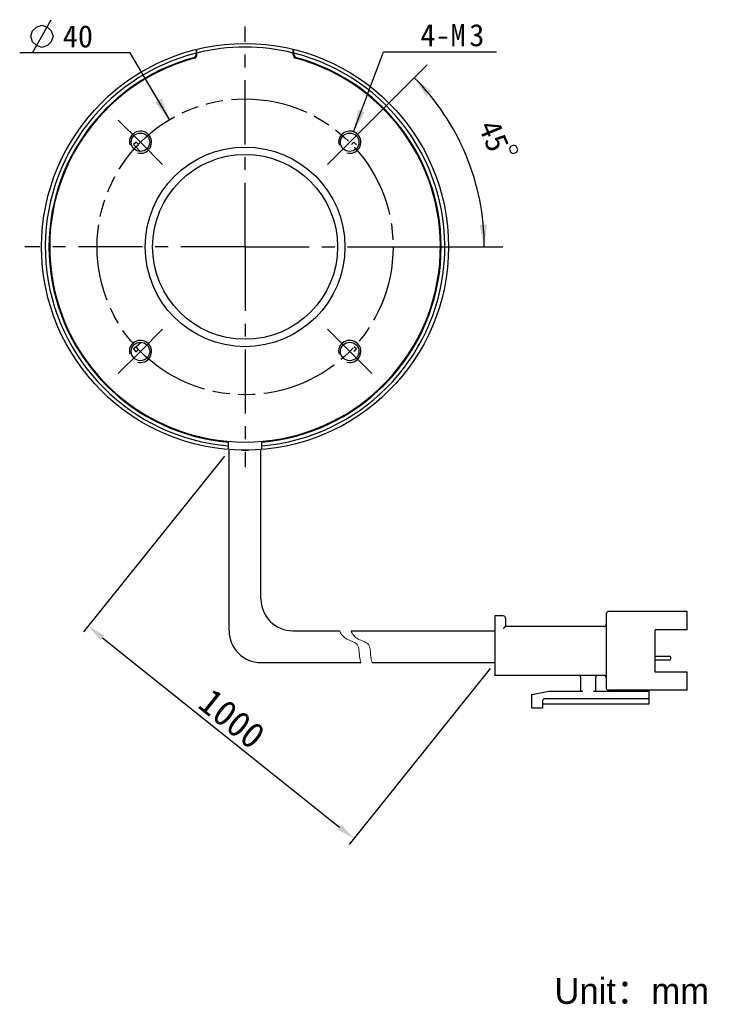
# Model space of a CAD drawing. Header units: millimetres. Extents: x 129 to 224, y 44 to 247.
# Tile 1 of 6: x 129 to 224, y 44 to 177. Entities that reach past the tile are written whole.
import ezdxf
from ezdxf.enums import TextEntityAlignment as Align

# ---------------------------------------------------------------- set-up
doc = ezdxf.new("R2010")
doc.units = ezdxf.units.MM
doc.header["$LTSCALE"] = 23.1
doc.header["$PDMODE"] = 3
doc.header["$PDSIZE"] = 8
doc.linetypes.add('CENTER', pattern=[0.6, 0.375, -0.075, 0.075, -0.075])
doc.linetypes.add('PHANTOM', pattern=[0.8, 0.45, -0.05, 0.1, -0.05, 0.1, -0.05])
doc.layers.get('0').update_dxf_attribs({"linetype": 'CONTINUOUS'})
doc.layers.get('Defpoints').update_dxf_attribs({"linetype": 'CONTINUOUS', "lineweight": 18})
for name, color, linetype in [('00_COMPONENTS', 7, 'CONTINUOUS'), ('03_ALL_AXES', 7, 'CONTINUOUS'), ('07_ALL_HOLES', 7, 'CONTINUOUS'), ('20_ALL_FEATURES', 7, 'CONTINUOUS'), ('51__DRAFT_DIMS', 7, 'CONTINUOUS')]:
    doc.layers.add(name, color=color, linetype=linetype)
for name, color, linetype, lineweight in [('标注', 3, 'CONTINUOUS', 25), ('粗实线', 7, 'CONTINUOUS', 30), ('细实线', 7, 'CONTINUOUS', 15)]:
    doc.layers.add(name, color=color, linetype=linetype, lineweight=lineweight)
doc.styles.get("Standard").update_dxf_attribs({"font": 'simfang.ttf'})
doc.dimstyles.new('CST Standard', dxfattribs={"dimtxt": 3.5, "dimasz": 2.5, "dimexe": 1, "dimexo": 1, "dimgap": 0.6, "dimtad": 1, "dimtoh": 1, "dimdsep": 46, "dimtxsty": 'STANDARD', "dimcen": -2.5, "dimdle": 5, "dimadec": 1, "dimazin": 2, "dimtfac": 1, "dimtofl": 0, "dimtmove": 0, "dimatfit": 0, "dimfxl": 1, "dimtolj": 1, "dimarcsym": 0})
doc.dimstyles.new('DIMSTYLE_3', dxfattribs={"dimtxt": 3, "dimasz": 3, "dimexe": 2.5, "dimexo": 0.5, "dimgap": 3, "dimtad": 1, "dimdec": 1, "dimdsep": 46, "dimtxsty": 'STANDARD', "dimblk": '_FILLED', "dimblk1": '_FILLED', "dimblk2": '_FILLED', "dimcen": 0.09, "dimclrt": 3, "dimazin": 2, "dimtp": 0.5, "dimtm": 0.5, "dimtfac": 1, "dimtdec": -1, "dimtofl": 0, "dimtmove": 0, "dimatfit": 3, "dimldrblk": '_FILLED', "dimfxl": 1, "dimtolj": 1, "dimarcsym": 0})
doc.dimstyles.new('DIMSTYLE_4', dxfattribs={"dimtxt": 3, "dimasz": 3, "dimexe": 2.5, "dimexo": 0.5, "dimtad": 1, "dimdsep": 46, "dimtxsty": 'STANDARD', "dimblk": '_FILLED', "dimblk1": '_FILLED', "dimblk2": '_FILLED', "dimcen": 0.09, "dimclrt": 3, "dimazin": 2, "dimtp": 0.1, "dimtm": 0.1, "dimtfac": 1, "dimtofl": 0, "dimtmove": 0, "dimatfit": 1, "dimldrblk": '_FILLED', "dimfxl": 1, "dimtolj": 1, "dimarcsym": 0})
doc.dimstyles.new('DIMSTYLE_5', dxfattribs={"dimtxt": 3, "dimasz": 3, "dimexe": 2.5, "dimexo": 0.5, "dimtad": 1, "dimdsep": 46, "dimtxsty": 'STANDARD', "dimblk": '_FILLED', "dimblk1": '_FILLED', "dimblk2": '_FILLED', "dimcen": 0.09, "dimazin": 2, "dimtp": 0.1, "dimtm": 0.1, "dimtfac": 1, "dimtofl": 0, "dimtmove": 0, "dimatfit": 1, "dimldrblk": '_FILLED', "dimfxl": 1, "dimtolj": 1, "dimarcsym": 0})

# ---------------------------------------------------------------- blocks, each defined once
blk = doc.blocks.new('*D4')
at = {"layer": '51__DRAFT_DIMS', "color": 4}
for p, q in [((173.76, 160.74), (183.89, 170.87)), ((177.97, 146.24), (194.09, 146.24))]:
    blk.add_line(p, q, dxfattribs=at)
for start, end in [(22.5, 45), (0, 22.5)]:
    blk.add_arc((159.26, 146.24), 32.33, start, end, dxfattribs=at)
for points in [[(184.51, 167.22), (182.12, 169.1), (183.77, 166.54)], [(190.95, 149.21), (191.59, 146.24), (191.95, 149.26)]]:
    blk.add_solid(points, dxfattribs=at)
at = {"layer": '51__DRAFT_DIMS', "color": 3}
blk.add_text('45', height=3, rotation=-67.5, dxfattribs=at).set_placement((191.51, 160.68), align=Align.CENTER)
blk = doc.blocks.new('_FILLED')
at = {"color": 0, "linetype": 'ByBlock'}
blk.add_solid([(0, 0), (-1, 0.167), (-1, -0.167)], dxfattribs=at)
blk = doc.blocks.new('*D5')
at = {"layer": '51__DRAFT_DIMS', "color": 4}
for p, q in [((173.92, 161.79), (177.95, 172.62)), ((177.95, 172.62), (181.45, 172.62)), ((181.45, 172.62), (193.26, 172.62))]:
    blk.add_line(p, q, dxfattribs=at)
at = {"layer": '51__DRAFT_DIMS', "color": 4, "xscale": 3, "yscale": 3, "zscale": 3, "rotation": 249.6301260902}
blk.add_blockref('_FILLED', (173.92, 161.79), dxfattribs=at)
at = {"layer": '51__DRAFT_DIMS', "color": 3}
for s, p in [('4-M', (182.95, 173.37)), ('3', (189.56, 173.37))]:
    blk.add_text(s, height=3, dxfattribs=at).set_placement(p)
blk = doc.blocks.new('*D6')
at = {"color": 1}
for p, q in [((140.21, 172.46), (128.8, 172.46)), ((143.71, 172.46), (140.21, 172.46)), ((149.06, 163.44), (143.71, 172.46))]:
    blk.add_line(p, q, dxfattribs=at)
at = {"color": 1, "xscale": 3, "yscale": 3, "zscale": 3, "rotation": 300.6755338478}
blk.add_blockref('_FILLED', (149.06, 163.44), dxfattribs=at)
at = {"color": 1}
blk.add_text('40', height=3, dxfattribs=at).set_placement((138.71, 173.21), align=Align.RIGHT)
blk = doc.blocks.new('*D9')
at = {"layer": 'Defpoints', "color": 0}
for p in [(157.1, 118.74), (193, 90.02), (173.96, 66.23)]:
    blk.add_point(p, dxfattribs=at)
at = {"layer": '标注', "color": 0, "linetype": 'Continuous', "lineweight": -2, "ltscale": 3}
for p, q in [((156.47, 117.96), (137.44, 94.17)), ((192.37, 89.24), (173.34, 65.45))]:
    blk.add_line(p, q, dxfattribs=at)
at = {"layer": '标注', "color": 9, "linetype": 'Continuous', "lineweight": -2, "ltscale": 3}
blk.add_line((140.01, 93.38), (172.01, 67.79), dxfattribs=at)
at = {"layer": '标注', "color": 9}
for points in [[(140.28, 93.71), (139.75, 93.06), (138.06, 94.95)], [(171.75, 67.46), (172.27, 68.11), (173.96, 66.23)]]:
    blk.add_solid(points, dxfattribs=at)
at = {"layer": '标注', "color": 7, "insert": (157.49, 82.44), "char_height": 3.5, "attachment_point": 5, "rotation": 321.3402}
blk.add_mtext('\\A1;1000{}{{\\H0.7x;}{}}', dxfattribs=at)

msp = doc.modelspace()

# ---------------------------------------------------------------- linework, layer by layer
at = {"color": 1}
msp.add_line((130.5542, 172.4552), (133.0542, 176.9552), dxfattribs=at)
msp.add_line((158.7826, 118.7402), (159.7387, 118.7402))
msp.add_lwpolyline([(130.3042, 174.7052), (130.5542, 175.4552), (131.0542, 175.9552), (131.8042, 176.2052), (132.5542, 175.9552), (133.0542, 175.4552), (133.3042, 174.7052), (133.0542, 173.9552), (132.5542, 173.4552), (131.8042, 173.2052), (131.0542, 173.4552), (130.5542, 173.9552), (130.3042, 174.7052)], dxfattribs=at)
at = {"layer": '00_COMPONENTS', "color": 7}
for p, q in [((152.6606, 172.9364), (152.6606, 172.29)), ((152.7606, 172.2134), (152.7606, 172.961)), ((165.7606, 172.2134), (165.7606, 172.961)), ((165.8606, 172.29), (165.8606, 172.9364)), ((144.5545, 160.412), (144.1875, 160.0724)), ((144.1875, 160.0724), (144.4808, 159.7539)), ((144.4808, 159.7539), (144.8478, 160.0935)), ((144.8478, 160.0935), (144.5545, 160.412)), ((173.9579, 160.4), (173.6585, 160.0872)), ((174.3199, 160.055), (173.9579, 160.4)), ((145.0631, 159.1339), (144.4808, 159.7539)), ((145.1849, 133.2678), (144.5297, 132.7256)), ((144.5297, 132.7256), (144.1934, 132.4529)), ((144.1934, 132.4529), (144.5093, 132.0653)), ((144.5093, 132.0653), (144.8456, 132.3381)), ((144.8456, 132.3381), (144.5297, 132.7256)), ((174.3153, 132.461), (173.9844, 132.7402)), ((173.9938, 132.0781), (174.3153, 132.461)), ((157.0106, 118.8324), (157.0106, 119.9396)), ((161.5106, 118.8324), (161.5106, 119.9396))]:
    msp.add_line(p, q, dxfattribs=at)
for centre, radius in [((159.2606, 146.2402), 27.5), ((145.1185, 160.3823), 1.25), ((173.4028, 160.3823), 1.25), ((159.2606, 146.2402), 13.5), ((159.2606, 146.2402), 12.5), ((145.1185, 132.0981), 1.25), ((173.4028, 132.0981), 1.25)]:
    msp.add_circle(centre, radius, dxfattribs=at)
for centre, radius, start, end in [((159.2606, 146.2402), 27, 76.069736, 103.930264), ((159.2606, 146.2402), 27, 104.149013, 265.219806), ((159.2606, 146.2402), 26.5, 105.245947, 265.1294), ((152.1606, 172.29), 0.5, 285.245947, 360), ((152.2606, 172.2134), 0.5, 285.083297, 360), ((159.2606, 146.2402), 27, 274.780195, 75.850987), ((159.2606, 146.2402), 26.5, 274.8706, 74.754053), ((166.2606, 172.2134), 0.5, 180, 254.916703), ((166.3606, 172.29), 0.5, 180, 254.754053), ((159.2606, 146.2402), 26.4, 105.083297, 74.916703)]:
    msp.add_arc(centre, radius, start, end, dxfattribs=at)
at = {"layer": '00_COMPONENTS', "color": 4}
for centre in [(145.1185, 160.3823), (173.4028, 160.3823), (145.1185, 132.0981), (173.4028, 132.0981)]:
    msp.add_arc(centre, 1.5, 255, 195, dxfattribs=at)
at = {"layer": '03_ALL_AXES', "color": 1, "linetype": 'CENTER'}
for q in [(159.2606, 176.0144), (129.4864, 146.2402), (159.2606, 116.466), (189.0349, 146.2402)]:
    msp.add_line((159.2606, 146.2402), q, dxfattribs=at)
at = {"layer": '07_ALL_HOLES', "color": 1, "linetype": 'CENTER'}
for p, q in [((145.1185, 160.3823), (142.1133, 163.3875)), ((173.4028, 160.3823), (176.408, 163.3875)), ((145.1185, 160.3823), (148.1237, 157.3771)), ((173.4028, 160.3823), (170.3976, 157.3771)), ((145.1185, 132.0981), (148.1237, 135.1033)), ((173.4028, 132.0981), (170.3976, 135.1033)), ((145.1185, 132.0981), (142.1133, 129.0929)), ((173.4028, 132.0981), (176.408, 129.0929))]:
    msp.add_line(p, q, dxfattribs=at)
at = {"layer": '07_ALL_HOLES', "color": 1, "linetype": 'PHANTOM'}
msp.add_circle((159.2606, 146.2402), 20, dxfattribs=at)
at = {"layer": '20_ALL_FEATURES', "color": 1, "linetype": 'CENTER'}
for q in [(159.2606, 175.6402), (129.8606, 146.2402), (159.2606, 116.8402), (188.6606, 146.2402)]:
    msp.add_line((159.2606, 146.2402), q, dxfattribs=at)
at = {"layer": '51__DRAFT_DIMS', "color": 3}
msp.add_lwpolyline([(195.5914, 159.9866), (195.1295, 159.7953), (194.9942, 159.4686), (195.1855, 159.0067), (195.5121, 158.8714), (195.9741, 159.0627), (196.1094, 159.3894), (195.918, 159.8513), (195.5914, 159.9866)], dxfattribs=at)
at = {"layer": '51__DRAFT_DIMS', "color": 4}
msp.add_arc((173.4028, 160.3823), 1.5, 51.195177, 90, dxfattribs=at)
at = {"layer": '粗实线', "ltscale": 3}
for p, q in [((157.0974, 94.3287), (157.0974, 118.7402)), ((161.4053, 98.6366), (161.4053, 118.7402)), ((165.7132, 94.3287), (172.0601, 94.3287)), ((173.5845, 94.3287), (192.9965, 94.3287)), ((161.4053, 90.0208), (174.9091, 90.0208)), ((176.4335, 90.0208), (192.9965, 90.0208))]:
    msp.add_line(p, q, dxfattribs=at)
at = {"layer": '粗实线'}
for p, q in [((192.9965, 96.3391), (192.9965, 88.2977)), ((194.1453, 96.3391), (192.9965, 96.3391)), ((194.4325, 96.0519), (194.4325, 94.9031)), ((208.0742, 96.6263), (208.0742, 86.5745)), ((218.9876, 96.9135), (208.3614, 96.9135)), ((218.9876, 94.4723), (218.9876, 96.9135)), ((207.787, 94.9031), (194.4325, 94.9031)), ((218.9876, 94.4723), (214.6797, 94.4723)), ((214.6797, 88.7285), (214.6797, 94.4723)), ((214.6797, 90.8833), (216.6613, 90.8833)), ((216.8049, 90.5234), (216.8049, 90.7397)), ((214.6797, 90.3798), (216.6613, 90.3798)), ((207.787, 88.2977), (192.9965, 88.2977)), ((204.6279, 86.1437), (204.6279, 88.0105)), ((206.6382, 88.0105), (206.6382, 86.1437)), ((218.9876, 88.7285), (214.6797, 88.7285)), ((218.9876, 86.2873), (218.9876, 88.7285)), ((198.0224, 85.7129), (200.32, 86.1437)), ((198.0224, 83.8462), (198.0224, 85.7129)), ((200.32, 86.1437), (204.9151, 86.1437)), ((206.351, 86.1437), (213.8181, 86.1437)), ((218.9876, 86.2873), (208.3614, 86.2873)), ((212.0949, 86.1437), (212.0949, 86.2873)), ((213.8181, 86.2873), (213.8181, 84.4206)), ((199.4584, 84.8514), (199.4584, 83.8462)), ((213.8181, 84.4206), (199.4584, 84.4206)), ((213.8181, 85.1386), (199.7456, 85.1386)), ((199.4584, 83.8462), (198.0224, 83.8462))]:
    msp.add_line(p, q, dxfattribs=at)
at = {"layer": '粗实线', "ltscale": 3}
for centre in [(165.7132, 98.6366), (161.4053, 94.3287)]:
    msp.add_arc(centre, 4.3079, 180, 270, dxfattribs=at)
at = {"layer": '粗实线'}
for centre, radius, start, end in [((194.1453, 96.0519), 0.2872, 0, 90), ((208.3614, 96.6263), 0.2872, 90, 180), ((207.787, 95.1903), 0.2872, 270, 0), ((216.6613, 90.7397), 0.1436, 0, 90), ((216.6613, 90.5234), 0.1436, 270, 0), ((204.3407, 88.0105), 0.2872, 0, 90), ((206.9254, 88.0105), 0.2872, 90, 180), ((207.787, 88.0105), 0.2872, 0, 90), ((208.3614, 86.5745), 0.2872, 180, 270), ((199.7456, 84.8514), 0.2872, 90, 180)]:
    msp.add_arc(centre, radius, start, end, dxfattribs=at)
msp.add_open_spline([(194.4325, 94.9031), (194.4287, 94.8993), (194.4153, 94.8859), (194.3884, 94.859), (194.3495, 94.8201), (194.303, 94.7736), (194.252, 94.7226), (194.1989, 94.6695), (194.1631, 94.6338), (194.1453, 94.6159)], degree=3, knots=[0, 0, 0, 0, 132.44496021, 469.29186831, 937.59263349, 1489.92739949, 2093.19286428, 2719.61557646, 3341.62114333, 3341.62114333, 3341.62114333, 3341.62114333], dxfattribs=at)
at = {"layer": '细实线', "ltscale": 3}
for points, knots in [([(172.0601, 94.3287), (172.2329, 93.8516), (172.8166, 93.0874), (174.7678, 92.7011), (174.6267, 91.1046), (174.8228, 90.2788), (174.9091, 90.0208)], [0, 0, 0, 0, 610.83119015, 1204.5829362, 1830.46368675, 2133.90260583, 2133.90260583, 2133.90260583, 2133.90260583]), ([(173.5845, 94.3287), (173.7573, 93.8516), (174.341, 93.0874), (176.2922, 92.7011), (176.1512, 91.1046), (176.3473, 90.2788), (176.4335, 90.0208)], [0, 0, 0, 0, 609.2601643, 1201.48481194, 1825.75582997, 2128.41432004, 2128.41432004, 2128.41432004, 2128.41432004])]:
    msp.add_open_spline(points, degree=3, knots=knots, dxfattribs=at)

# ---------------------------------------------------------------- texts
at = {"insert": (201.0712, 47.3833), "char_height": 3.5, "width": 66.074441, "attachment_point": 1}
msp.add_mtext('{\\fFZLanTingHei-R-GBK|b0|i0|c134|p2;Unit：mm}', dxfattribs=at)

# ---------------------------------------------------------------- dimensions: what is measured, and where the dimension line sits
at = {"color": 1}
dim = msp.add_diameter_dim_2p(p1=(149.0571, 163.4416), p2=(169.4642, 129.0388), text='%%c<>', dimstyle='DIMSTYLE_5', override={"dimtih": 1, "dimtoh": 1, "dimpost": '<>'}, dxfattribs=at)
dim.commit()
dim.dimension.update_dxf_attribs({"geometry": '*D6', "text_midpoint": (136.5073, 174.7052), "dimtype": 163})
at = {"layer": '51__DRAFT_DIMS', "color": 4}
dim = msp.add_diameter_dim_2p(p1=(173.9249, 161.7885), p2=(172.8807, 158.9761), text='4-M<>', dimstyle='DIMSTYLE_4', override={"dimtih": 1, "dimtoh": 1, "dimpost": '<>'}, dxfattribs=at)
dim.commit()
dim.dimension.update_dxf_attribs({"geometry": '*D5', "text_midpoint": (187.3547, 174.875), "dimtype": 163})
dim = msp.add_angular_dim_2l(base=(189.1258, 158.6107), line1=((177.1453, 146.2402), (177.4686, 146.2402)), line2=((173.1742, 160.1537), (173.4028, 160.3823)), dimstyle='DIMSTYLE_3', dxfattribs=at)
dim.commit()
dim.dimension.update_dxf_attribs({"geometry": '*D4', "text_midpoint": (188.779, 159.4169), "dimtype": 162})
at = {"layer": '标注', "color": 9, "ltscale": 3}
dim = msp.add_linear_dim(base=(173.9617, 66.2273), p1=(157.0974, 118.7402), p2=(192.9965, 90.0208), angle=321.340192, text='1000{}{{\\H0.7x;}{}}', dimstyle='CST Standard', override={"dimlfac": 2, "dimclrd": 9, "dimclrt": 7}, dxfattribs=at)
dim.commit()
dim.dimension.update_dxf_attribs({"geometry": '*D9', "text_midpoint": (157.4927, 82.4377)})

doc.saveas('drawing.dxf')
